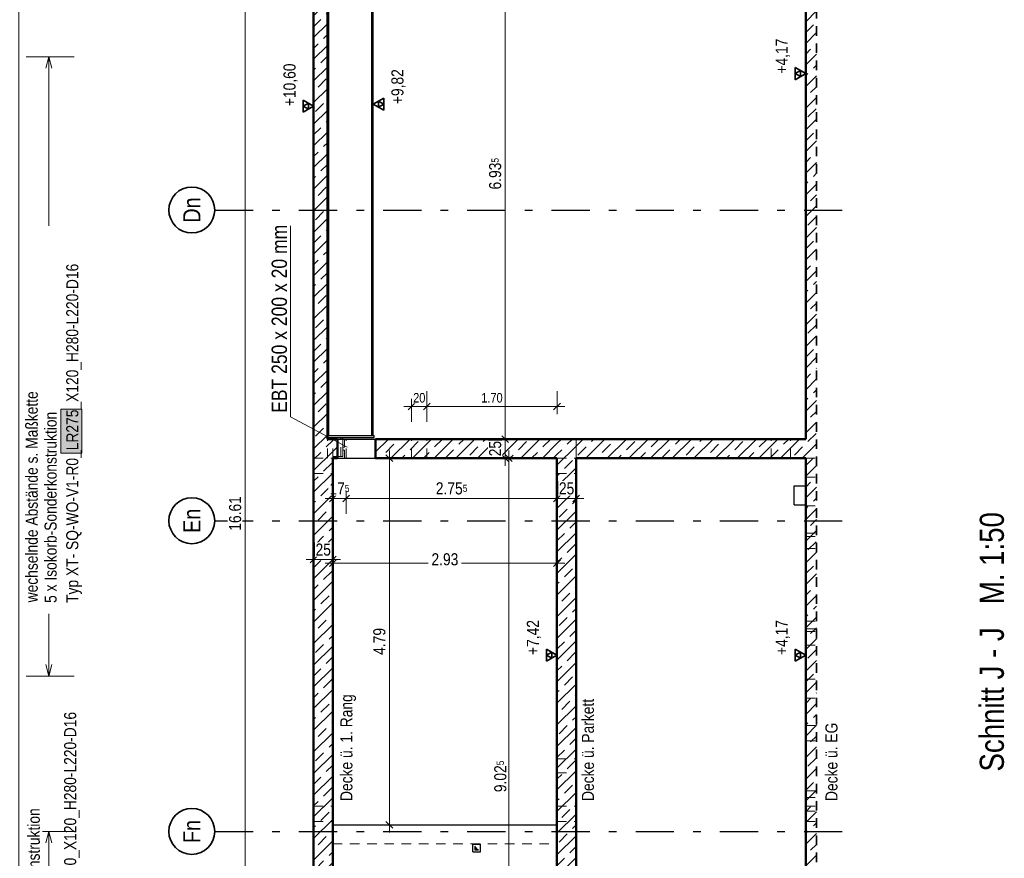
# Model space of a CAD drawing. Header units: millimetres. Extents: x -13 to 146, y -13 to 60.
# Tile 150 of 170: x 50 to 62, y 24 to 35. Entities that reach past the tile are written whole.
import ezdxf
from ezdxf.enums import TextEntityAlignment as Align

# ---------------------------------------------------------------- set-up
doc = ezdxf.new("R2010")
doc.units = ezdxf.units.MM
doc.linetypes.add('DASHDOTX2', pattern=[2, 1, -0.5, 0, -0.5])
doc.linetypes.add('HIDDEN', pattern=[0.375, 0.25, -0.125])
doc.layers.add('Achsen', color=7, linetype='Continuous', lineweight=20)
doc.layers.add('Schraffuren', color=7, linetype='Continuous', lineweight=20)
doc.styles.add('Arial Narrow', font='ARIALN.TTF')
doc.linetypes.add('STRAKON_Linetype_13_small', pattern='A,10.125,[130,ltypeshp.shx,S=3.75,R=-30,X=0,Y=0],-3.75,[130,ltypeshp.shx,S=3.75,R=-30,X=0,Y=0]', length=10.126)
doc.dimstyles.new('Arch_Strakon_dimstyle', dxfattribs={"dimtxt": 11.25, "dimasz": 1, "dimexe": 1.25, "dimexo": 0.0625, "dimgap": 1, "dimtad": 0, "dimdec": 5, "dimzin": 12, "dimdsep": 46, "dimtxsty": 'Arial Narrow', "dimblk": 'Arrowhead_Tick', "dimsah": 1, "dimcen": 0, "dimse1": 1, "dimse2": 1, "dimclrd": 6, "dimclrt": 3, "dimazin": 0, "dimtfac": 1, "dimtdec": 4, "dimtmove": 0, "dimatfit": 3, "dimldrblk": 'NONE', "dimfxl": 1, "dimtvp": 1, "dimtolj": 1, "dimtzin": 0, "dimlwd": 13, "dimarcsym": 2})
pattern_1 = [(45, (0, 0), (-0.14142136, 0.14142136), [0.15, -0.1]), (45, (-0.07071, 0.07071), (-0.14142136, 0.14142136), [])]

# ---------------------------------------------------------------- blocks, each defined once
blk = doc.blocks.new('Arrowhead_Tick')
at = {"color": 0, "linetype": 'Continuous', "lineweight": -2}
for p, q in [((0, 20), (0, -10)), ((-1, 0), (0, 0)), ((10, 0), (0, 0))]:
    blk.add_line(p, q, dxfattribs=at)
at = {"color": 2, "linetype": 'Continuous', "lineweight": 35}
blk.add_line((4.4, 4.4), (-4.4, -4.4), dxfattribs=at)
blk = doc.blocks.new('*D11')
at = {"layer": 'Achsen', "color": 6, "linetype": 'Continuous', "lineweight": 13}
for p, q in [((53.658, 28.003), (54.894, 28.003)), ((56.568, 28.003), (55.331, 28.003))]:
    blk.add_line(p, q, dxfattribs=at)
at = {"layer": 'Defpoints', "color": 0}
for p in [(53.648, 29.375), (56.578, 29.375), (56.578, 28.003)]:
    blk.add_point(p, dxfattribs=at)
at = {"layer": 'Achsen', "color": 6, "lineweight": 13, "xscale": 0.01, "yscale": 0.01, "zscale": 0.01}
blk.add_blockref('Arrowhead_Tick', (56.578, 28.003), dxfattribs=at)
at = {"layer": 'Achsen', "color": 6, "lineweight": 13, "xscale": 0.01, "yscale": 0.01, "zscale": 0.01, "rotation": 180}
blk.add_blockref('Arrowhead_Tick', (53.648, 28.003), dxfattribs=at)
at = {"layer": 'Achsen', "color": 2, "lineweight": 35, "insert": (55.113, 28.053), "char_height": 0.1575, "attachment_point": 5, "style": 'Arial Narrow', "bg_fill": 3, "box_fill_scale": 1.1, "bg_fill_color": 256, "bg_fill_true_color": 13158600, "bg_fill_transparency": 0}
blk.add_mtext('\\A1;2.93', dxfattribs=at)
blk = doc.blocks.new('_None')
blk = doc.blocks.new('*D199')
at = {"color": 6, "linetype": 'Continuous', "lineweight": 13}
blk.add_line((49.545, 20.108), (49.545, 37.248), dxfattribs=at)
at = {"layer": 'Defpoints', "color": 0}
for p in [(47.335, 37.258), (49.545, 37.258), (47.335, 20.098)]:
    blk.add_point(p, dxfattribs=at)
at = {"color": 6, "lineweight": 13, "xscale": 0.01, "yscale": 0.01, "zscale": 0.01}
for p, rotation in [((49.545, 37.258), 90), ((49.545, 20.098), 270)]:
    blk.add_blockref('Arrowhead_Tick', p, dxfattribs=dict(at, rotation=rotation))
blk = doc.blocks.new('*D236')
at = {"color": 6, "linetype": 'Continuous', "lineweight": 13}
blk.add_line((53.658, 28.85), (53.813, 28.85), dxfattribs=at)
at = {"layer": 'Defpoints', "color": 0}
for p in [(53.648, 29.375), (53.823, 29.375)]:
    blk.add_point(p, dxfattribs=at)
at = {"color": 6, "lineweight": 13, "xscale": 0.01, "yscale": 0.01, "zscale": 0.01, "rotation": 180}
blk.add_blockref('Arrowhead_Tick', (53.648, 28.85), dxfattribs=at)
at = {"color": 6, "lineweight": 13, "xscale": 0.01, "yscale": 0.01, "zscale": 0.01}
blk.add_blockref('Arrowhead_Tick', (53.823, 28.85), dxfattribs=at)
at = {"color": 2, "lineweight": 35, "insert": (53.735, 28.979), "char_height": 0.1575, "attachment_point": 5, "style": 'Arial Narrow', "bg_fill": 3, "box_fill_scale": 1.1, "bg_fill_color": 256, "bg_fill_true_color": 13158600, "bg_fill_transparency": 0}
blk.add_mtext('\\A1;17{\\A1;\\H.6x;\\S5;}', dxfattribs=at)
at = {"layer": 'Defpoints', "color": 0}
blk.add_point((53.823, 28.85), dxfattribs=at)
blk = doc.blocks.new('*D237')
at = {"color": 6, "linetype": 'Continuous', "lineweight": 13}
blk.add_line((53.833, 28.85), (56.568, 28.85), dxfattribs=at)
at = {"layer": 'Defpoints', "color": 0}
for p in [(53.823, 29.375), (56.578, 29.375), (56.578, 28.85)]:
    blk.add_point(p, dxfattribs=at)
at = {"color": 6, "lineweight": 13, "xscale": 0.01, "yscale": 0.01, "zscale": 0.01, "rotation": 180}
blk.add_blockref('Arrowhead_Tick', (53.823, 28.85), dxfattribs=at)
at = {"color": 6, "lineweight": 13, "xscale": 0.01, "yscale": 0.01, "zscale": 0.01}
blk.add_blockref('Arrowhead_Tick', (56.578, 28.85), dxfattribs=at)
at = {"color": 2, "lineweight": 35, "insert": (55.2, 28.98), "char_height": 0.1575, "attachment_point": 5, "style": 'Arial Narrow', "bg_fill": 3, "box_fill_scale": 1.1, "bg_fill_color": 256, "bg_fill_true_color": 13158600, "bg_fill_transparency": 0}
blk.add_mtext('\\A1;2.75{\\A1;\\H.6x;\\S5;}', dxfattribs=at)
blk = doc.blocks.new('*D238')
at = {"color": 6, "linetype": 'Continuous', "lineweight": 13}
blk.add_line((56.588, 28.85), (56.818, 28.85), dxfattribs=at)
at = {"layer": 'Defpoints', "color": 0}
for p in [(56.578, 29.375), (56.828, 29.375)]:
    blk.add_point(p, dxfattribs=at)
at = {"color": 6, "lineweight": 13, "xscale": 0.01, "yscale": 0.01, "zscale": 0.01, "rotation": 180}
blk.add_blockref('Arrowhead_Tick', (56.578, 28.85), dxfattribs=at)
at = {"color": 6, "lineweight": 13, "xscale": 0.01, "yscale": 0.01, "zscale": 0.01}
blk.add_blockref('Arrowhead_Tick', (56.828, 28.85), dxfattribs=at)
at = {"color": 2, "lineweight": 35, "insert": (56.703, 28.98), "char_height": 0.1575, "attachment_point": 5, "style": 'Arial Narrow', "bg_fill": 3, "box_fill_scale": 1.1, "bg_fill_color": 256, "bg_fill_true_color": 13158600, "bg_fill_transparency": 0}
blk.add_mtext('\\A1;25', dxfattribs=at)
at = {"layer": 'Defpoints', "color": 0}
blk.add_point((56.828, 28.85), dxfattribs=at)
blk = doc.blocks.new('*D287')
at = {"color": 6, "linetype": 'Continuous', "lineweight": 13}
blk.add_line((53.408, 28.05), (53.638, 28.05), dxfattribs=at)
at = {"layer": 'Defpoints', "color": 0}
for p in [(53.648, 29.375), (53.398, 28.558)]:
    blk.add_point(p, dxfattribs=at)
at = {"color": 6, "lineweight": 13, "xscale": 0.01, "yscale": 0.01, "zscale": 0.01}
blk.add_blockref('Arrowhead_Tick', (53.648, 28.05), dxfattribs=at)
at = {"color": 6, "lineweight": 13, "xscale": 0.01, "yscale": 0.01, "zscale": 0.01, "rotation": 180}
blk.add_blockref('Arrowhead_Tick', (53.398, 28.05), dxfattribs=at)
at = {"color": 2, "lineweight": 35, "insert": (53.523, 28.18), "char_height": 0.1575, "attachment_point": 5, "style": 'Arial Narrow', "bg_fill": 3, "box_fill_scale": 1.1, "bg_fill_color": 256, "bg_fill_true_color": 13158600, "bg_fill_transparency": 0}
blk.add_mtext('\\A1;25', dxfattribs=at)
at = {"layer": 'Defpoints', "color": 0}
blk.add_point((53.648, 28.05), dxfattribs=at)
blk = doc.blocks.new('*D389')
at = {"color": 6, "linetype": 'Continuous', "lineweight": 13}
blk.add_line((52.502, 20.358), (52.502, 36.948), dxfattribs=at)
at = {"layer": 'Defpoints', "color": 0}
for p in [(52.502, 36.958), (52.848, 36.958), (52.848, 20.348)]:
    blk.add_point(p, dxfattribs=at)
at = {"color": 6, "lineweight": 13, "xscale": 0.01, "yscale": 0.01, "zscale": 0.01}
for p, rotation in [((52.502, 36.958), 90), ((52.502, 20.348), 270)]:
    blk.add_blockref('Arrowhead_Tick', p, dxfattribs=dict(at, rotation=rotation))
at = {"color": 2, "lineweight": 35, "insert": (52.372, 28.653), "char_height": 0.1575, "attachment_point": 5, "rotation": 90, "style": 'Arial Narrow', "bg_fill": 3, "box_fill_scale": 1.1, "bg_fill_color": 256, "bg_fill_true_color": 13158600, "bg_fill_transparency": 0}
blk.add_mtext('\\A1;16.61', dxfattribs=at)
blk = doc.blocks.new('*D392')
at = {"color": 6, "linetype": 'Continuous', "lineweight": 13}
blk.add_line((55.9, 29.385), (55.9, 29.615), dxfattribs=at)
at = {"layer": 'Defpoints', "color": 0}
for p in [(59.828, 29.625), (59.828, 29.375)]:
    blk.add_point(p, dxfattribs=at)
at = {"color": 6, "lineweight": 13, "xscale": 0.01, "yscale": 0.01, "zscale": 0.01}
for p, rotation in [((55.9, 29.625), 90), ((55.9, 29.375), 270)]:
    blk.add_blockref('Arrowhead_Tick', p, dxfattribs=dict(at, rotation=rotation))
at = {"color": 2, "lineweight": 35, "insert": (55.77, 29.5), "char_height": 0.1575, "attachment_point": 5, "rotation": 90, "style": 'Arial Narrow', "bg_fill": 3, "box_fill_scale": 1.1, "bg_fill_color": 256, "bg_fill_true_color": 13158600, "bg_fill_transparency": 0}
blk.add_mtext('\\A1;25', dxfattribs=at)
at = {"layer": 'Defpoints', "color": 0}
blk.add_point((55.9, 29.625), dxfattribs=at)
blk = doc.blocks.new('*D393')
at = {"color": 6, "linetype": 'Continuous', "lineweight": 13}
blk.add_line((55.9, 29.635), (55.9, 36.548), dxfattribs=at)
at = {"layer": 'Defpoints', "color": 0}
for p in [(55.9, 36.558), (59.828, 36.558), (59.828, 29.625)]:
    blk.add_point(p, dxfattribs=at)
at = {"color": 6, "lineweight": 13, "xscale": 0.01, "yscale": 0.01, "zscale": 0.01}
for p, rotation in [((55.9, 36.558), 90), ((55.9, 29.625), 270)]:
    blk.add_blockref('Arrowhead_Tick', p, dxfattribs=dict(at, rotation=rotation))
at = {"color": 2, "lineweight": 35, "insert": (55.77, 33.092), "char_height": 0.1575, "attachment_point": 5, "rotation": 90, "style": 'Arial Narrow', "bg_fill": 3, "box_fill_scale": 1.1, "bg_fill_color": 256, "bg_fill_true_color": 13158600, "bg_fill_transparency": 0}
blk.add_mtext('\\A1;6.93{\\A1;\\H.6x;\\S5;}', dxfattribs=at)
blk = doc.blocks.new('*D395')
at = {"color": 6, "linetype": 'Continuous', "lineweight": 13}
blk.add_line((55.95, 20.358), (55.95, 29.365), dxfattribs=at)
at = {"layer": 'Defpoints', "color": 0}
for p in [(55.95, 29.375), (59.828, 29.375), (56.578, 20.348)]:
    blk.add_point(p, dxfattribs=at)
at = {"color": 6, "lineweight": 13, "xscale": 0.01, "yscale": 0.01, "zscale": 0.01}
for p, rotation in [((55.95, 29.375), 90), ((55.95, 20.348), 270)]:
    blk.add_blockref('Arrowhead_Tick', p, dxfattribs=dict(at, rotation=rotation))
at = {"color": 2, "lineweight": 35, "insert": (55.838, 25.217), "char_height": 0.1575, "attachment_point": 5, "rotation": 90, "style": 'Arial Narrow', "bg_fill": 3, "box_fill_scale": 1.1, "bg_fill_color": 256, "bg_fill_true_color": 13158600, "bg_fill_transparency": 0}
blk.add_mtext('\\A1;9.02{\\A1;\\H.6x;\\S5;}', dxfattribs=at)
blk = doc.blocks.new('*D569')
at = {"color": 6, "linetype": 'Continuous', "lineweight": 13}
blk.add_line((54.387, 24.596), (54.387, 29.365), dxfattribs=at)
at = {"layer": 'Defpoints', "color": 0}
for p in [(54.387, 29.375), (56.578, 29.375), (53.648, 24.586)]:
    blk.add_point(p, dxfattribs=at)
at = {"color": 6, "lineweight": 13, "xscale": 0.01, "yscale": 0.01, "zscale": 0.01}
for p, rotation in [((54.387, 29.375), 90), ((54.387, 24.586), 270)]:
    blk.add_blockref('Arrowhead_Tick', p, dxfattribs=dict(at, rotation=rotation))
at = {"color": 2, "lineweight": 35, "insert": (54.257, 26.981), "char_height": 0.1575, "attachment_point": 5, "rotation": 90, "style": 'Arial Narrow', "bg_fill": 3, "box_fill_scale": 1.1, "bg_fill_color": 256, "bg_fill_true_color": 13158600, "bg_fill_transparency": 0}
blk.add_mtext('\\A1;4.79', dxfattribs=at)
blk = doc.blocks.new('*D682')
at = {"color": 6, "linetype": 'Continuous', "lineweight": 13}
blk.add_line((54.688, 30.05), (54.868, 30.05), dxfattribs=at)
at = {"layer": 'Defpoints', "color": 0}
for p in [(54.678, 29.625), (54.878, 29.625)]:
    blk.add_point(p, dxfattribs=at)
at = {"color": 6, "lineweight": 13, "xscale": 0.01, "yscale": 0.01, "zscale": 0.01}
blk.add_blockref('Arrowhead_Tick', (54.878, 30.05), dxfattribs=at)
at = {"color": 6, "lineweight": 13, "xscale": 0.01, "yscale": 0.01, "zscale": 0.01, "rotation": 180}
blk.add_blockref('Arrowhead_Tick', (54.678, 30.05), dxfattribs=at)
at = {"color": 3, "lineweight": 35, "insert": (54.778, 30.164), "char_height": 0.125, "attachment_point": 5, "style": 'Arial Narrow', "bg_fill": 3, "box_fill_scale": 1.1, "bg_fill_color": 256, "bg_fill_true_color": 13158600, "bg_fill_transparency": 0}
blk.add_mtext('\\A1;20', dxfattribs=at)
at = {"layer": 'Defpoints', "color": 0}
blk.add_point((54.878, 30.05), dxfattribs=at)
blk = doc.blocks.new('*D683')
at = {"color": 6, "linetype": 'Continuous', "lineweight": 13}
blk.add_line((54.888, 30.05), (56.568, 30.05), dxfattribs=at)
at = {"layer": 'Defpoints', "color": 0}
for p in [(56.578, 30.05), (54.878, 29.625), (56.578, 29.375)]:
    blk.add_point(p, dxfattribs=at)
at = {"color": 6, "lineweight": 13, "xscale": 0.01, "yscale": 0.01, "zscale": 0.01}
blk.add_blockref('Arrowhead_Tick', (56.578, 30.05), dxfattribs=at)
at = {"color": 6, "lineweight": 13, "xscale": 0.01, "yscale": 0.01, "zscale": 0.01, "rotation": 180}
blk.add_blockref('Arrowhead_Tick', (54.878, 30.05), dxfattribs=at)
at = {"color": 3, "lineweight": 35, "insert": (55.728, 30.164), "char_height": 0.125, "attachment_point": 5, "style": 'Arial Narrow', "bg_fill": 3, "box_fill_scale": 1.1, "bg_fill_color": 256, "bg_fill_true_color": 13158600, "bg_fill_transparency": 0}
blk.add_mtext('\\A1;1.70', dxfattribs=at)

msp = doc.modelspace()

# ---------------------------------------------------------------- hatches: boundary and pattern name
at = {"lineweight": 13, "true_color": 0xe9e9e9}
msp.add_hatch(color=254, dxfattribs=at).paths.add_polyline_path([(50.368371, 30.015927), (50.368371, 29.440716), (50.092371, 29.440716), (50.092371, 30.015927)])
at = {"lineweight": 13}
h = msp.add_hatch(dxfattribs=at)
h.set_pattern_fill('Mau', color=6, scale=0.01, angle=45, style=0, pattern_type=2)
h.set_pattern_definition([(45, (0, 0), (-0.00367695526, 0.00367695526), [])])
h.paths.add_polyline_path([(55.552551, 24.255393), (55.525905, 24.276109), (55.502551, 24.305393), (55.502551, 24.255393)])
at = {"layer": 'Schraffuren', "lineweight": 13}
h = msp.add_hatch(dxfattribs=at)
h.set_pattern_fill('bB', color=6, scale=0.01, angle=45, style=0, pattern_type=2)
h.set_pattern_definition(pattern_1)
h.paths.add_polyline_path([(53.397551, 20.09809), (53.647551, 20.09809), (53.647551, 29.62533), (53.577551, 29.62533), (53.577551, 37.258093), (53.397551, 37.258093)])
h = msp.add_hatch(dxfattribs=at)
h.set_pattern_fill('bB', color=6, scale=0.01, angle=45, style=0, pattern_type=2)
h.set_pattern_definition(pattern_1)
h.paths.add_polyline_path([(59.827545, 22.945723), (59.967552, 22.945723), (59.967552, 36.00109), (59.903545, 36.00109), (59.903545, 35.85809), (59.877545, 35.85809), (59.877545, 36.15809), (59.903545, 36.15809), (59.903545, 36.01509), (59.967552, 36.01509), (59.967552, 37.258093), (59.827545, 37.258093)])
h = msp.add_hatch(dxfattribs=at)
h.set_pattern_fill('bB', color=6, scale=0.01, angle=45, style=0, pattern_type=2)
h.set_pattern_definition(pattern_1)
h.paths.add_polyline_path([(53.647551, 29.37533), (53.707551, 29.37533), (53.707551, 29.62533), (53.647551, 29.62533)])
h = msp.add_hatch(dxfattribs=at)
h.set_pattern_fill('bB', color=6, scale=0.01, angle=45, style=0, pattern_type=2)
h.set_pattern_definition(pattern_1)
h.paths.add_polyline_path([(56.577551, 29.37533), (56.577551, 29.62533), (54.207551, 29.62533), (54.207551, 29.37533)])
h = msp.add_hatch(dxfattribs=at)
h.set_pattern_fill('bB', color=6, scale=0.01, angle=45, style=0, pattern_type=2)
h.set_pattern_definition(pattern_1)
h.paths.add_polyline_path([(56.577545, 20.098191), (56.827545, 20.098191), (56.827545, 29.62543), (56.577545, 29.62543)])
h = msp.add_hatch(dxfattribs=at)
h.set_pattern_fill('bB', color=6, scale=0.01, angle=45, style=0, pattern_type=2)
h.set_pattern_definition(pattern_1)
h.paths.add_polyline_path([(59.827545, 29.37543), (59.827545, 29.62543), (56.827545, 29.62543), (56.827545, 29.37543)])

# ---------------------------------------------------------------- linework, layer by layer
at = {"color": 2, "linetype": 'HIDDEN', "lineweight": 35, "ltscale": 0.5}
msp.add_line((59.967552, 22.295723), (59.967552, 39.153139), dxfattribs=at)
at = {"color": 4, "linetype": 'Continuous', "lineweight": 50}
for p, q in [((53.577551, 29.62533), (53.577551, 36.95809)), ((53.577551, 29.62533), (53.647551, 29.62533)), ((53.647551, 29.62533), (53.707551, 29.62533))]:
    msp.add_line(p, q, dxfattribs=at)
at = {"color": 3, "linetype": 'Continuous', "lineweight": 25}
for p, q in [((59.827552, 34.32125), (59.827552, 34.85045)), ((54.177551, 33.92125), (54.177551, 34.45045))]:
    msp.add_line(p, q, dxfattribs=at)
at = {"color": 5, "linetype": 'Continuous', "lineweight": 18}
for p, q in [((49.643118, 34.620708), (50.26952, 34.620708)), ((53.093904, 32.409832), (53.093904, 29.915777)), ((53.093904, 29.915777), (53.835325, 29.51846)), ((49.643118, 26.52809), (50.26952, 26.52809)), ((49.643118, 24.49812), (50.26952, 24.49812))]:
    msp.add_line(p, q, dxfattribs=at)
at = {"color": 6, "linetype": 'Continuous', "lineweight": 13}
for p, q in [((49.897703, 34.470708), (49.937895, 34.620708)), ((49.937895, 32.409877), (49.937895, 34.620708)), ((49.937895, 34.620708), (49.978087, 34.470708)), ((50.092371, 29.440716), (50.092371, 30.015927)), ((50.092371, 30.015927), (50.368371, 30.015927)), ((50.368371, 30.015927), (50.368371, 29.440716)), ((50.368371, 29.440716), (50.092371, 29.440716)), ((49.937895, 27.343391), (49.937895, 26.52809)), ((49.937895, 26.52809), (49.897703, 26.67809)), ((49.978087, 26.67809), (49.937895, 26.52809)), ((49.897703, 24.34812), (49.937895, 24.49812)), ((49.937895, 24.35436), (49.937895, 24.49812)), ((49.937895, 24.49812), (49.978087, 24.34812)), ((49.937895, 24.35436), (49.937895, 22.46809)), ((55.502551, 24.255393), (55.502551, 24.305393)), ((55.525905, 24.276109), (55.502551, 24.305393)), ((55.552551, 24.255393), (55.502551, 24.255393)), ((55.552551, 24.255393), (55.525905, 24.276109))]:
    msp.add_line(p, q, dxfattribs=at)
at = {"color": 2, "linetype": 'Continuous', "lineweight": 35}
for p, q in [((59.827552, 34.4), (59.691157, 34.47875)), ((59.691157, 34.47875), (59.691157, 34.32125)), ((59.759354, 34.439375), (59.691157, 34.4)), ((59.691157, 34.32125), (59.827552, 34.4)), ((59.691157, 34.4), (59.759354, 34.360625)), ((59.759354, 34.360625), (59.759354, 34.439375)), ((54.177551, 34), (54.313946, 34.07875)), ((54.313946, 33.92125), (54.177551, 34)), ((54.245748, 33.960625), (54.245748, 34.039375)), ((54.245748, 34.039375), (54.313946, 34)), ((54.313946, 34), (54.245748, 33.960625)), ((54.313946, 34.07875), (54.313946, 33.92125))]:
    msp.add_line(p, q, dxfattribs=at)
at = {"color": 6, "linetype": 'HIDDEN', "lineweight": 13, "ltscale": 0.5}
for p, q in [((53.567551, 29.64533), (53.567551, 29.67033)), ((53.567551, 29.67033), (53.577551, 29.67033)), ((53.567551, 29.64533), (53.577551, 29.64533))]:
    msp.add_line(p, q, dxfattribs=at)
at = {"color": 9, "linetype": 'Continuous', "lineweight": 0}
for centre in [(56.577551, 29.37533), (53.397551, 28.55809)]:
    msp.add_circle(centre, 0.00111, dxfattribs=at)
at = {"layer": 'Achsen', "color": 3, "linetype": 'Continuous', "lineweight": 25}
for p, q in [((54.158551, 29.67033), (54.158551, 37.201757)), ((54.177551, 29.67033), (54.177551, 37.20809)), ((53.596551, 29.67033), (53.596551, 36.958093)), ((53.397551, 33.895297), (53.397551, 34.523722)), ((53.577551, 29.67033), (54.187551, 29.67033)), ((53.577551, 29.64533), (54.187551, 29.64533)), ((53.601551, 29.62533), (53.601551, 29.64533)), ((53.707551, 29.62533), (54.207551, 29.62533)), ((53.753551, 29.62533), (53.753551, 29.64533)), ((53.777551, 29.62533), (53.777551, 29.64533)), ((54.187551, 29.64533), (54.187551, 29.67033)), ((56.577551, 26.723978), (56.577551, 27.253178)), ((59.827545, 26.723978), (59.827545, 27.253178)), ((55.477551, 24.230393), (55.477551, 24.330393)), ((55.477551, 24.330393), (55.577551, 24.330393)), ((55.577551, 24.230393), (55.577551, 24.330393)), ((55.477551, 24.230393), (55.577551, 24.230393))]:
    msp.add_line(p, q, dxfattribs=at)
at = {"layer": 'Achsen', "color": 2, "linetype": 'Continuous', "lineweight": 35}
for p, q in [((53.397551, 33.974047), (53.261156, 34.052797)), ((53.261156, 34.052797), (53.261156, 33.895297)), ((53.329353, 34.013422), (53.261156, 33.974047)), ((53.261156, 33.895297), (53.397551, 33.974047)), ((53.261156, 33.974047), (53.329353, 33.934672)), ((53.329353, 33.934672), (53.329353, 34.013422)), ((56.577551, 26.802728), (56.441156, 26.881478)), ((56.441156, 26.881478), (56.441156, 26.723978)), ((56.509353, 26.842103), (56.441156, 26.802728)), ((56.441156, 26.723978), (56.577551, 26.802728)), ((56.441156, 26.802728), (56.509353, 26.763353)), ((56.509353, 26.763353), (56.509353, 26.842103)), ((59.827545, 26.802728), (59.69115, 26.881478)), ((59.69115, 26.881478), (59.69115, 26.723978)), ((59.759347, 26.842103), (59.69115, 26.802728)), ((59.69115, 26.723978), (59.827545, 26.802728)), ((59.69115, 26.802728), (59.759347, 26.763353)), ((59.759347, 26.763353), (59.759347, 26.842103))]:
    msp.add_line(p, q, dxfattribs=at)
at = {"layer": 'Achsen', "color": 3, "linetype": 'DASHDOTX2', "lineweight": 25, "ltscale": 0.5}
for p, q in [((52.105878, 32.61809), (60.38045, 32.61809)), ((52.105878, 28.55809), (60.38045, 28.55809)), ((52.105878, 24.49809), (60.38045, 24.49809))]:
    msp.add_line(p, q, dxfattribs=at)
at = {"layer": 'Achsen', "color": 6, "linetype": 'STRAKON_Linetype_13_small', "lineweight": 13, "ltscale": 0.01}
msp.add_line((56.827545, 29.62543), (56.827545, 29.37543), dxfattribs=at)
at = {"layer": 'Achsen', "color": 2, "linetype": 'Continuous', "lineweight": 35}
for centre in [(51.805878, 32.61809), (51.805878, 28.55809), (51.805878, 24.49809)]:
    msp.add_circle(centre, 0.3, dxfattribs=at)

# ---------------------------------------------------------------- texts
at = {"color": 2, "lineweight": 35, "style": 'Arial Narrow'}
for s, p in [('Typ XT- SQ-WO-V1-R0_LR275_X120_H280-L220-D16', (50.322552, 27.483813)), ('wechselnde Abstände s. Maßkette', (49.792426, 27.491252)), ('5 x Isokorb-Sonderkonstruktion', (50.039052, 27.483813)), ('Isokorb Typ XT- SQ-WO-V1-R0_LR170_X120_H280-L220-D16', (50.294703, 20.986053))]:
    msp.add_text(s, height=0.1575, rotation=90, dxfattribs=at).set_placement(p)
at = {"color": 2, "lineweight": 35, "char_height": 0.1575, "attachment_point": 1, "rotation": 90, "line_spacing_factor": 0.9, "style": 'Arial Narrow'}
for s, insert in [(' +4,17', (59.433802, 34.351175)), (' +9,82', (54.413801, 33.951175))]:
    msp.add_mtext(s, dxfattribs=dict(at, insert=insert))
at = {"layer": 'Achsen', "color": 4, "lineweight": 50, "style": 'Arial Narrow'}
for s, p in [('Dn', (51.805878, 32.617263)), ('En', (51.805878, 28.557263)), ('Fn', (51.805878, 24.497263))]:
    msp.add_text(s, height=0.225, rotation=90, dxfattribs=at).set_placement(p, align=Align.MIDDLE_CENTER)
at = {"layer": 'Achsen', "color": 1, "lineweight": 70, "style": 'Arial Narrow'}
msp.add_text('Schnitt J - J   M. 1:50', height=0.315, rotation=90, dxfattribs=at).set_placement((62.417175, 25.280949))
at = {"layer": 'Achsen', "color": 2, "lineweight": 35, "style": 'Arial Narrow'}
msp.add_text('Decke ü. EG', height=0.1575, rotation=90, dxfattribs=at).set_placement((60.242851, 24.896098))
at = {"layer": 'Achsen', "color": 2, "lineweight": 35, "char_height": 0.1575, "attachment_point": 1, "rotation": 90, "line_spacing_factor": 0.9, "style": 'Arial Narrow'}
for s, insert in [(' +10,60', (53.003801, 33.925222)), (' +7,42', (56.183801, 26.753903)), (' +4,17', (59.433795, 26.753903))]:
    msp.add_mtext(s, dxfattribs=dict(at, insert=insert))

# ---------------------------------------------------------------- dimensions: what is measured, and where the dimension line sits
at = {"lineweight": 35}
dim = msp.add_linear_dim(base=(49.54546, 37.258143), p1=(47.334982, 20.09799), p2=(47.334832, 37.258143), angle=90, text=' ', dimstyle='Arch_Strakon_dimstyle', override={"dimscale": 0.01, "dimtxt": 15.75, "dimasz": 1, "dimgap": 5, "dimtad": 1, "dimjust": 0, "dimtih": 0, "dimtoh": 0, "dimdec": 5, "dimdsep": 46, "dimtxsty": 'Arial Narrow', "dimclrd": 6, "dimclrt": 2, "dimtix": 1, "dimtofl": 255, "dimtmove": 0, "dimatfit": 2, "dimfxl": 0, "dimfxlon": 0, "dimtvp": 31.746032, "dimtfill": 1, "dimtfillclr": 7, "dimlwd": 13}, dxfattribs=at)
dim.commit()
dim.dimension.update_dxf_attribs({"geometry": '*D199', "text_midpoint": (49.54546, 28.678066), "dimtype": 160})

# ---------------------------------------------------------------- next in the draw order: texts
at = {"color": 2, "lineweight": 35, "insert": (49.82182, 22.303553), "char_height": 0.1575, "attachment_point": 7, "rotation": 90, "line_spacing_factor": 0.9, "style": 'Arial Narrow', "bg_fill": 3, "box_fill_scale": 1.2, "bg_fill_color": 256, "bg_fill_true_color": 13158600, "bg_fill_transparency": 0}
msp.add_mtext('2 x Isokorb-Sonderkonstruktion', dxfattribs=at)

# ---------------------------------------------------------------- next in the draw order: dimensions: what is measured, and where the dimension line sits
at = {"lineweight": 35}
dim = msp.add_linear_dim(base=(52.502454, 36.958093), p1=(52.847551, 20.34809), p2=(52.847551, 36.958093), angle=90, text='16.61', dimstyle='Arch_Strakon_dimstyle', override={"dimscale": 0.01, "dimtxt": 15.75, "dimasz": 1, "dimgap": 5, "dimtad": 1, "dimjust": 0, "dimtih": 0, "dimtoh": 0, "dimdec": 5, "dimdsep": 46, "dimtxsty": 'Arial Narrow', "dimclrd": 6, "dimclrt": 2, "dimtix": 1, "dimtofl": 255, "dimtmove": 0, "dimatfit": 2, "dimfxl": 0, "dimfxlon": 0, "dimtvp": 31.746032, "dimtfill": 1, "dimtfillclr": 7, "dimlwd": 13}, dxfattribs=at)
dim.commit()
dim.dimension.update_dxf_attribs({"geometry": '*D389', "text_midpoint": (52.502454, 28.653092), "dimtype": 160})
dim = msp.add_linear_dim(base=(54.877551, 30.05), p1=(54.677551, 29.62533), p2=(54.877551, 29.62533), text='20', dimstyle='Arch_Strakon_dimstyle', override={"dimscale": 0.01, "dimtxt": 12.5, "dimasz": 1, "dimgap": 5, "dimtad": 1, "dimjust": 0, "dimtih": 0, "dimtoh": 0, "dimdec": 5, "dimdsep": 46, "dimtxsty": 'Arial Narrow', "dimclrd": 6, "dimclrt": 3, "dimtix": 1, "dimtofl": 255, "dimtmove": 0, "dimatfit": 2, "dimfxl": 0, "dimfxlon": 0, "dimtvp": 40, "dimtfill": 1, "dimtfillclr": 7, "dimlwd": 13}, dxfattribs=at)
dim.commit()
dim.dimension.update_dxf_attribs({"geometry": '*D682', "text_midpoint": (54.777551, 30.05), "dimtype": 160})
at = {"layer": 'Achsen', "lineweight": 35}
dim = msp.add_linear_dim(base=(56.577551, 28.002728), p1=(53.647551, 29.37533), p2=(56.577551, 29.37533), text='2.93', dimstyle='Arch_Strakon_dimstyle', override={"dimscale": 0.01, "dimtxt": 15.75, "dimasz": 1, "dimgap": 5, "dimtad": 0, "dimjust": 0, "dimtih": 0, "dimtoh": 0, "dimdec": 4, "dimdsep": 46, "dimtxsty": 'Arial Narrow', "dimclrd": 6, "dimclrt": 2, "dimtix": 0, "dimtofl": 255, "dimtmove": 2, "dimatfit": 2, "dimfxl": 0, "dimfxlon": 0, "dimtvp": 31.746032, "dimtfill": 1, "dimtfillclr": 7, "dimlwd": 13}, dxfattribs=at)
dim.commit()
dim.dimension.update_dxf_attribs({"geometry": '*D11', "text_midpoint": (55.112551, 28.052728), "dimtype": 160})

# ---------------------------------------------------------------- next in the draw order: texts
at = {"color": 2, "lineweight": 35, "style": 'Arial Narrow'}
msp.add_text('EBT 250 x 200 x 20 mm', height=0.2, rotation=90, dxfattribs=at).set_placement((53.048908, 29.967201))

# ---------------------------------------------------------------- next in the draw order: dimensions: what is measured, and where the dimension line sits
at = {"lineweight": 35}
dim = msp.add_linear_dim(base=(53.822551, 28.85), p1=(53.647551, 29.37533), p2=(53.822551, 29.37533), text='17{\\A1;\\H.6x;\\S5;}', dimstyle='Arch_Strakon_dimstyle', override={"dimscale": 0.01, "dimtxt": 15.75, "dimasz": 1, "dimgap": 5, "dimtad": 1, "dimjust": 0, "dimtih": 0, "dimtoh": 0, "dimdec": 5, "dimdsep": 46, "dimtxsty": 'Arial Narrow', "dimclrd": 6, "dimclrt": 2, "dimtix": 1, "dimtofl": 255, "dimtmove": 0, "dimatfit": 2, "dimfxl": 0, "dimfxlon": 0, "dimtvp": 31.746032, "dimtfill": 1, "dimtfillclr": 7, "dimlwd": 13}, dxfattribs=at)
dim.commit()
dim.dimension.update_dxf_attribs({"geometry": '*D236', "text_midpoint": (53.735051, 28.85), "dimtype": 160})

# ---------------------------------------------------------------- next in the draw order: dimensions: what is measured, and where the dimension line sits
dim = msp.add_linear_dim(base=(56.577551, 28.85), p1=(53.822551, 29.37533), p2=(56.577551, 29.37533), text='2.75{\\A1;\\H.6x;\\S5;}', dimstyle='Arch_Strakon_dimstyle', override={"dimscale": 0.01, "dimtxt": 15.75, "dimasz": 1, "dimgap": 5, "dimtad": 1, "dimjust": 0, "dimtih": 0, "dimtoh": 0, "dimdec": 5, "dimdsep": 46, "dimtxsty": 'Arial Narrow', "dimclrd": 6, "dimclrt": 2, "dimtix": 1, "dimtofl": 255, "dimtmove": 0, "dimatfit": 2, "dimfxl": 0, "dimfxlon": 0, "dimtvp": 31.746032, "dimtfill": 1, "dimtfillclr": 7, "dimlwd": 13}, dxfattribs=at)
dim.commit()
dim.dimension.update_dxf_attribs({"geometry": '*D237', "text_midpoint": (55.200051, 28.85), "dimtype": 160})

# ---------------------------------------------------------------- next in the draw order: dimensions: what is measured, and where the dimension line sits
for base, p1, p2, picture, middle in [((53.647551, 28.05), (53.397551, 28.55809), (53.647551, 29.37533), '*D287', (53.522551, 28.05)), ((56.827545, 28.85), (56.577551, 29.37533), (56.827545, 29.37543), '*D238', (56.702548, 28.85))]:
    dim = msp.add_linear_dim(base=base, p1=p1, p2=p2, text='25', dimstyle='Arch_Strakon_dimstyle', override={"dimscale": 0.01, "dimtxt": 15.75, "dimasz": 1, "dimgap": 5, "dimtad": 1, "dimjust": 0, "dimtih": 0, "dimtoh": 0, "dimdec": 5, "dimdsep": 46, "dimtxsty": 'Arial Narrow', "dimclrd": 6, "dimclrt": 2, "dimtix": 1, "dimtofl": 255, "dimtmove": 0, "dimatfit": 2, "dimfxl": 0, "dimfxlon": 0, "dimtvp": 31.746032, "dimtfill": 1, "dimtfillclr": 7, "dimlwd": 13}, dxfattribs=at)
    dim.commit()
    dim.dimension.update_dxf_attribs({"geometry": picture, "text_midpoint": middle, "dimtype": 160})

# ---------------------------------------------------------------- next in the draw order: linework, layer by layer
at = {"color": 4, "linetype": 'Continuous', "lineweight": 50}
msp.add_line((53.397551, 20.34809), (53.397551, 36.958093), dxfattribs=at)
at = {"color": 6, "linetype": 'HIDDEN', "lineweight": 13, "ltscale": 0.5}
msp.add_line((53.577551, 29.37533), (53.577551, 29.62533), dxfattribs=at)

# ---------------------------------------------------------------- next in the draw order: dimensions: what is measured, and where the dimension line sits
at = {"lineweight": 35}
dim = msp.add_linear_dim(base=(55.9, 29.62543), p1=(59.827545, 29.37543), p2=(59.827545, 29.62543), angle=90, text='25', dimstyle='Arch_Strakon_dimstyle', override={"dimscale": 0.01, "dimtxt": 15.75, "dimasz": 1, "dimgap": 5, "dimtad": 1, "dimjust": 0, "dimtih": 0, "dimtoh": 0, "dimdec": 5, "dimdsep": 46, "dimtxsty": 'Arial Narrow', "dimclrd": 6, "dimclrt": 2, "dimtix": 1, "dimtofl": 255, "dimtmove": 0, "dimatfit": 2, "dimfxl": 0, "dimfxlon": 0, "dimtvp": 31.746032, "dimtfill": 1, "dimtfillclr": 7, "dimlwd": 13}, dxfattribs=at)
dim.commit()
dim.dimension.update_dxf_attribs({"geometry": '*D392', "text_midpoint": (55.9, 29.50043), "dimtype": 160})

# ---------------------------------------------------------------- next in the draw order: dimensions: what is measured, and where the dimension line sits
dim = msp.add_linear_dim(base=(55.9, 36.55809), p1=(59.827545, 29.62543), p2=(59.827552, 36.55809), angle=90, text='6.93{\\A1;\\H.6x;\\S5;}', dimstyle='Arch_Strakon_dimstyle', override={"dimscale": 0.01, "dimtxt": 15.75, "dimasz": 1, "dimgap": 5, "dimtad": 1, "dimjust": 0, "dimtih": 0, "dimtoh": 0, "dimdec": 5, "dimdsep": 46, "dimtxsty": 'Arial Narrow', "dimclrd": 6, "dimclrt": 2, "dimtix": 1, "dimtofl": 255, "dimtmove": 0, "dimatfit": 2, "dimfxl": 0, "dimfxlon": 0, "dimtvp": 31.746032, "dimtfill": 1, "dimtfillclr": 7, "dimlwd": 13}, dxfattribs=at)
dim.commit()
dim.dimension.update_dxf_attribs({"geometry": '*D393', "text_midpoint": (55.9, 33.09176), "dimtype": 160})

# ---------------------------------------------------------------- next in the draw order: linework, layer by layer
at = {"color": 4, "linetype": 'Continuous', "lineweight": 50}
for p, q in [((59.827545, 29.62543), (59.827545, 37.258093)), ((56.827545, 29.62543), (59.827545, 29.62543))]:
    msp.add_line(p, q, dxfattribs=at)

# ---------------------------------------------------------------- next in the draw order: dimensions: what is measured, and where the dimension line sits
at = {"lineweight": 35}
dim = msp.add_linear_dim(base=(55.95, 29.37543), p1=(56.577551, 20.34809), p2=(59.827545, 29.37543), angle=90, text='9.02{\\A1;\\H.6x;\\S5;}', dimstyle='Arch_Strakon_dimstyle', override={"dimscale": 0.01, "dimtxt": 15.75, "dimasz": 1, "dimgap": 5, "dimtad": 0, "dimjust": 0, "dimtih": 0, "dimtoh": 0, "dimdec": 5, "dimdsep": 46, "dimtxsty": 'Arial Narrow', "dimclrd": 6, "dimclrt": 2, "dimtix": 0, "dimtofl": 255, "dimtmove": 2, "dimatfit": 2, "dimfxl": 0, "dimfxlon": 0, "dimtvp": 31.746032, "dimtfill": 1, "dimtfillclr": 7, "dimlwd": 13}, dxfattribs=at)
dim.commit()
dim.dimension.update_dxf_attribs({"geometry": '*D395', "text_midpoint": (55.838137, 25.217151), "dimtype": 160})

# ---------------------------------------------------------------- next in the draw order: linework, layer by layer
at = {"color": 6, "linetype": 'HIDDEN', "lineweight": 13, "ltscale": 0.5}
for p, q in [((59.377545, 29.37543), (59.377545, 29.62543)), ((59.627545, 29.37543), (59.627545, 29.62543)), ((59.827545, 29.37543), (59.967552, 29.37543)), ((59.827545, 29.125383), (59.967552, 29.125383)), ((59.827545, 28.752632), (59.967552, 28.752632)), ((59.827545, 28.394432), (59.967552, 28.394432)), ((59.827545, 28.352632), (59.967552, 28.352632)), ((59.827545, 28.194432), (59.967552, 28.194432)), ((59.827545, 27.24483), (59.967552, 27.24483)), ((59.827545, 27.14483), (59.967552, 27.14483)), ((59.827545, 27.112228), (59.967552, 27.112228)), ((59.827545, 26.932228), (59.967552, 26.932228)), ((59.827545, 26.488179), (59.967552, 26.488179)), ((59.827545, 26.238179), (59.967552, 26.238179)), ((59.827545, 25.883177), (59.967552, 25.883177)), ((59.827545, 25.683177), (59.967552, 25.683177)), ((59.827545, 25.028425), (59.967552, 25.028425)), ((59.827545, 24.941075), (59.967552, 24.941075)), ((59.827545, 24.826226), (59.967552, 24.826226)), ((59.827545, 24.761075), (59.967552, 24.761075)), ((59.827545, 24.628425), (59.967552, 24.628425)), ((59.827545, 24.626226), (59.967552, 24.626226)), ((53.647551, 24.335743), (56.577551, 24.335743))]:
    msp.add_line(p, q, dxfattribs=at)
at = {"color": 4, "linetype": 'Continuous', "lineweight": 50}
for p, q in [((56.827545, 29.37543), (59.827545, 29.37543)), ((56.827545, 22.54809), (56.827545, 29.375378)), ((59.827545, 22.945723), (59.827545, 29.375382))]:
    msp.add_line(p, q, dxfattribs=at)
at = {"layer": 'Achsen', "color": 3, "linetype": 'Continuous', "lineweight": 25}
for p, q in [((59.677545, 28.763629), (59.677545, 29.013629)), ((59.677545, 29.013629), (59.827545, 29.013629)), ((59.677545, 28.763629), (59.827545, 28.763629))]:
    msp.add_line(p, q, dxfattribs=at)

# ---------------------------------------------------------------- next in the draw order: texts
at = {"layer": 'Achsen', "color": 2, "lineweight": 35, "style": 'Arial Narrow'}
msp.add_text('Decke ü. Parkett', height=0.1575, rotation=90, dxfattribs=at).set_placement((57.059906, 24.896098))

# ---------------------------------------------------------------- next in the draw order: dimensions: what is measured, and where the dimension line sits
at = {"lineweight": 35}
dim = msp.add_linear_dim(base=(54.387318, 29.37543), p1=(53.647551, 24.585743), p2=(56.577545, 29.37543), angle=90, text='4.79', dimstyle='Arch_Strakon_dimstyle', override={"dimscale": 0.01, "dimtxt": 15.75, "dimasz": 1, "dimgap": 5, "dimtad": 1, "dimjust": 0, "dimtih": 0, "dimtoh": 0, "dimdec": 5, "dimdsep": 46, "dimtxsty": 'Arial Narrow', "dimclrd": 6, "dimclrt": 2, "dimtix": 1, "dimtofl": 255, "dimtmove": 0, "dimatfit": 2, "dimfxl": 0, "dimfxlon": 0, "dimtvp": 31.746032, "dimtfill": 1, "dimtfillclr": 7, "dimlwd": 13}, dxfattribs=at)
dim.commit()
dim.dimension.update_dxf_attribs({"geometry": '*D569', "text_midpoint": (54.387318, 26.980587), "dimtype": 160})

# ---------------------------------------------------------------- next in the draw order: linework, layer by layer
at = {"color": 6, "linetype": 'HIDDEN', "lineweight": 13, "ltscale": 0.5}
for p, q in [((53.647551, 29.37533), (53.647551, 29.62533)), ((53.753551, 29.39533), (53.753551, 29.62533)), ((53.777551, 29.52033), (53.777551, 29.62533)), ((53.802551, 29.52033), (53.802551, 29.62533)), ((53.822551, 29.37543), (53.822551, 29.62533)), ((54.677551, 29.37543), (54.677551, 29.62533)), ((53.777551, 29.48033), (53.777551, 29.52033)), ((53.777551, 29.52033), (53.802551, 29.52033)), ((53.777551, 29.39533), (53.777551, 29.48033)), ((53.777551, 29.48033), (53.802551, 29.48033)), ((53.802551, 29.37543), (53.802551, 29.48033)), ((53.397551, 29.37543), (53.647551, 29.37543)), ((53.647551, 29.39533), (53.753551, 29.39533)), ((53.753551, 29.39533), (53.777551, 29.39533)), ((53.397551, 29.175379), (53.647551, 29.175379)), ((56.577545, 29.175379), (56.827545, 29.175379)), ((56.577545, 25.445373), (56.827545, 25.445373)), ((56.577545, 25.265373), (56.827545, 25.265373)), ((53.397551, 24.828623), (53.647551, 24.828623)), ((56.577545, 24.826226), (56.827545, 24.826226)), ((53.397551, 24.628623), (53.647551, 24.628623)), ((56.577545, 24.626226), (56.827545, 24.626226))]:
    msp.add_line(p, q, dxfattribs=at)
at = {"color": 4, "linetype": 'Continuous', "lineweight": 50}
for p, q in [((53.707551, 29.37533), (53.707551, 29.62533)), ((54.207551, 29.37533), (54.207551, 29.62533)), ((53.647551, 29.37543), (53.707551, 29.37543)), ((53.647551, 20.34809), (53.647551, 29.37533))]:
    msp.add_line(p, q, dxfattribs=at)
at = {"layer": 'Achsen', "color": 3, "linetype": 'Continuous', "lineweight": 25}
for p, q in [((53.707551, 29.37543), (54.207551, 29.37543)), ((53.802551, 29.37533), (53.802551, 29.37543)), ((53.822551, 29.37533), (53.822551, 29.37543)), ((54.677551, 29.37533), (54.677551, 29.37543)), ((53.647551, 24.585743), (56.577551, 24.585743))]:
    msp.add_line(p, q, dxfattribs=at)

# ---------------------------------------------------------------- next in the draw order: texts
at = {"layer": 'Achsen', "color": 2, "lineweight": 35, "style": 'Arial Narrow'}
msp.add_text('Decke ü. 1. Rang', height=0.1575, rotation=90, dxfattribs=at).set_placement((53.904639, 24.896098))

# ---------------------------------------------------------------- next in the draw order: dimensions: what is measured, and where the dimension line sits
at = {"lineweight": 35}
dim = msp.add_linear_dim(base=(56.577545, 30.05), p1=(54.877551, 29.62533), p2=(56.577545, 29.37543), text='1.70', dimstyle='Arch_Strakon_dimstyle', override={"dimscale": 0.01, "dimtxt": 12.5, "dimasz": 1, "dimgap": 5, "dimtad": 1, "dimjust": 0, "dimtih": 0, "dimtoh": 0, "dimdec": 5, "dimdsep": 46, "dimtxsty": 'Arial Narrow', "dimclrd": 6, "dimclrt": 3, "dimtix": 1, "dimtofl": 255, "dimtmove": 0, "dimatfit": 2, "dimfxl": 0, "dimfxlon": 0, "dimtvp": 40, "dimtfill": 1, "dimtfillclr": 7, "dimlwd": 13}, dxfattribs=at)
dim.commit()
dim.dimension.update_dxf_attribs({"geometry": '*D683', "text_midpoint": (55.727548, 30.05), "dimtype": 160})

# ---------------------------------------------------------------- next in the draw order: linework, layer by layer
at = {"color": 4, "linetype": 'Continuous', "lineweight": 50}
for p, q in [((54.207551, 29.62533), (56.577551, 29.62533)), ((56.577545, 29.62533), (56.577545, 29.62543)), ((56.577545, 29.62543), (56.827545, 29.62543)), ((54.207551, 29.37543), (56.577545, 29.37543)), ((56.577545, 20.34809), (56.577545, 29.37533))]:
    msp.add_line(p, q, dxfattribs=at)
at = {"color": 6, "linetype": 'HIDDEN', "lineweight": 13, "ltscale": 0.5}
for p, q in [((54.877551, 29.37543), (54.877551, 29.62533)), ((56.577545, 29.37543), (56.827545, 29.37543))]:
    msp.add_line(p, q, dxfattribs=at)
at = {"layer": 'Achsen', "color": 3, "linetype": 'Continuous', "lineweight": 25}
msp.add_line((54.877551, 29.37533), (54.877551, 29.37543), dxfattribs=at)

doc.saveas('drawing.dxf')
